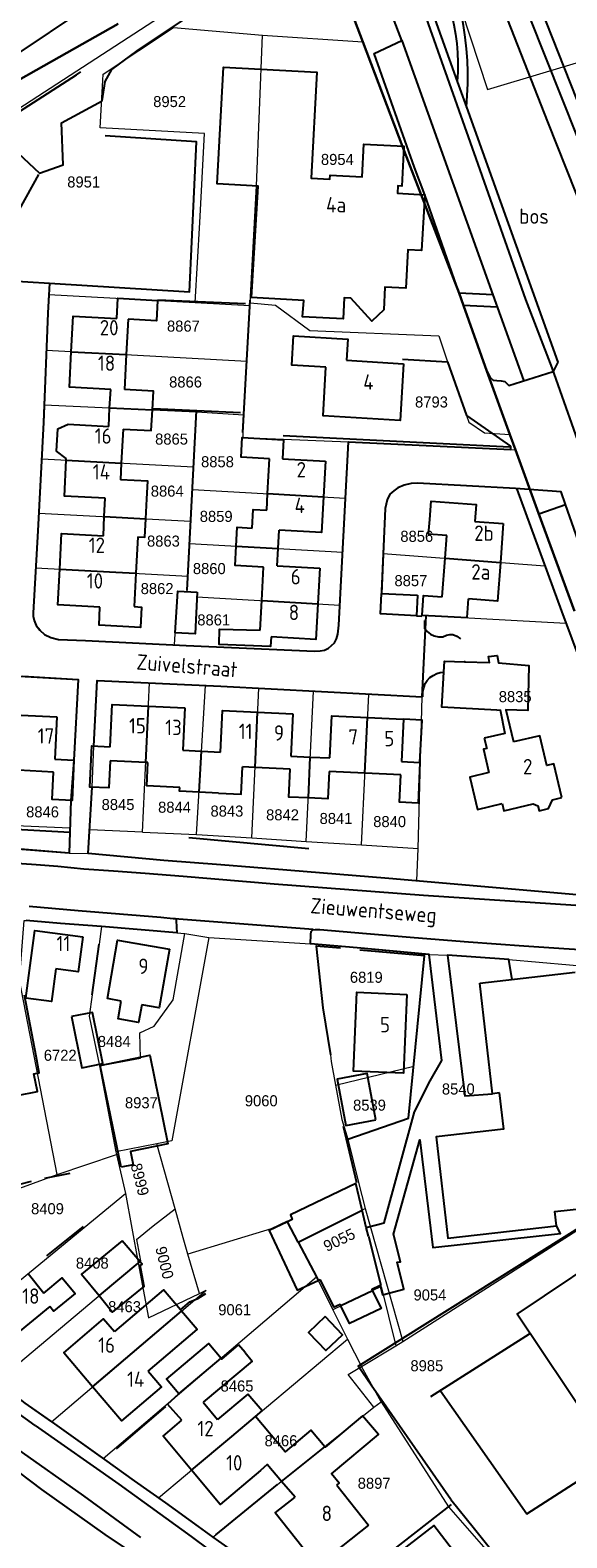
# Model space of a CAD drawing. Header units: metres. Extents: x 233829 to 239427, y 444283 to 448222.
# Tile 35 of 171: x 235444 to 235532, y 445220 to 445466. Entities that reach past the tile are written whole.
import ezdxf
from ezdxf.enums import TextEntityAlignment as Align

# ---------------------------------------------------------------- set-up
doc = ezdxf.new("R2010")
doc.units = ezdxf.units.M
doc.header["$MEASUREMENT"] = 0
doc.linetypes.add('DGN3', pattern=[54.868356, 36.578904, -18.289452])
for name, color, linetype in [('BIJGEBOUW', 4, 'Continuous'), ('DAKRAND', 4, 'Continuous'), ('DAKRAND-BYG', 4, 'Continuous'), ('FUNKTIEAAND', 253, 'Continuous'), ('Goud-kadastrale grenzen', 13, 'Continuous'), ('HEG', 253, 'Continuous'), ('HEK', 253, 'Continuous'), ('HOOFDGEBOUW', 4, 'Continuous'), ('HUISNUMMER', 253, 'Continuous'), ('KANTVERH', 253, 'Continuous'), ('KUNSTWERK', 253, 'Continuous'), ('MUUR', 253, 'Continuous'), ('OVERVBOUW', 253, 'Continuous'), ('OVLIJNOBJ', 253, 'Continuous'), ('RASTER', 253, 'Continuous'), ('STRAATNAAM', 253, 'Continuous'), ('TUSSENMUUR', 253, 'Continuous')]:
    doc.layers.add(name, color=color, linetype=linetype)
for name, color, linetype, lineweight in [('G01 kadestrale perceelsgrens', 73, 'Continuous', 0), ('G02 kadestrale sectiegrens', 73, 'DGN3', 30), ('Z01 perceelnummer', 73, 'Continuous', 13)]:
    doc.layers.add(name, color=color, linetype=linetype, lineweight=lineweight)
doc.styles.get("Standard").update_dxf_attribs({"font": 'iso.shx'})
doc.styles.add('Styledgn001', font='dgn001.shx')

# ---------------------------------------------------------------- blocks, each defined once
blk = doc.blocks.new('A$C1532452F')
at = {"layer": 'G01 kadestrale perceelsgrens'}
for p, q in [((235467.503, 445466.256), (235482.002, 445465.008)), ((235482.002, 445465.008), (235498.383, 445463.896)), ((235447.183, 445422.755), (235471.034, 445421.453)), ((235471.034, 445421.453), (235479.93, 445420.964)), ((235479.93, 445420.964), (235479.973, 445421.419)), ((235479.467, 445411.917), (235479.93, 445420.964)), ((235446.431, 445404.81), (235446.788, 445413.669)), ((235446.788, 445413.669), (235479.467, 445411.917)), ((235478.961, 445403.14), (235479.467, 445411.917)), ((235512.185, 445411.82), (235515.256, 445403.031)), ((235446.431, 445404.81), (235471.224, 445403.631)), ((235470.75, 445394.669), (235471.224, 445403.631)), ((235471.224, 445403.631), (235478.961, 445403.14)), ((235478.961, 445403.14), (235478.808, 445400.279)), ((235495.555, 445389.603), (235496.046, 445398.769)), ((235496.046, 445398.769), (235522.436, 445397.496)), ((235522.436, 445397.496), (235523.247, 445397.482)), ((235445.548, 445387.134), (235446.007, 445395.992)), ((235446.007, 445395.992), (235470.75, 445394.669)), ((235470.572, 445391.028), (235470.75, 445394.669)), ((235470.293, 445385.849), (235470.572, 445391.028)), ((235470.572, 445391.028), (235495.555, 445389.603)), ((235495.084, 445380.809), (235495.555, 445389.603)), ((235445.548, 445387.134), (235470.293, 445385.849)), ((235470.293, 445385.849), (235470.118, 445382.189)), ((235469.85, 445376.895), (235470.118, 445382.189)), ((235470.118, 445382.189), (235495.084, 445380.809)), ((235501.678, 445380.586), (235528.046, 445378.594)), ((235445.042, 445378.221), (235469.85, 445376.895)), ((235469.723, 445374.629), (235469.85, 445376.895)), ((235469.716, 445374.35), (235469.723, 445374.629)), ((235508.686, 445370.472), (235508.01, 445370.393)), ((235508.047, 445357.237), (235508.686, 445370.472)), ((235508.686, 445370.472), (235531.48, 445369.245)), ((235462.449, 445335.195), (235463.59, 445359.509)), ((235463.59, 445359.509), (235472.726, 445359.065)), ((235471.253, 445334.808), (235472.726, 445359.065)), ((235480.248, 445334.248), (235481.392, 445358.623)), ((235481.392, 445358.623), (235490.302, 445358.16)), ((235489.157, 445333.686), (235490.302, 445358.16)), ((235490.302, 445358.16), (235499.327, 445357.69)), ((235498.172, 445333.125), (235499.327, 445357.69)), ((235499.327, 445357.69), (235508.047, 445357.237)), ((235507.365, 445332.537), (235508.047, 445357.237)), ((235454.24, 445342.521), (235454.52, 445349.213)), ((235450.752, 445340.342), (235451.244, 445346.917)), ((235453.838, 445335.566), (235454.24, 445342.521)), ((235441.765, 445336.266), (235450.618, 445335.901)), ((235462.449, 445335.195), (235471.253, 445334.808)), ((235471.253, 445334.808), (235480.248, 445334.248)), ((235480.248, 445334.248), (235489.157, 445333.686)), ((235489.157, 445333.686), (235498.172, 445333.125)), ((235498.172, 445333.125), (235507.365, 445332.537)), ((235450.504, 445331.787), (235453.615, 445331.696)), ((235507.174, 445327.266), (235507.365, 445332.537)), ((235455.781, 445319.831), (235455.384, 445316.933)), ((235455.781, 445319.831), (235468.058, 445318.812)), ((235468.058, 445318.812), (235469.343, 445318.67)), ((235469.343, 445318.67), (235473.274, 445318.054)), ((235455.384, 445316.933), (235454.24, 445308.681)), ((235473.274, 445318.054), (235489.853, 445317.034)), ((235489.853, 445317.034), (235490.709, 445316.958)), ((235490.709, 445316.958), (235490.74, 445316.608)), ((235506.66, 445297.075), (235508.426, 445315.039)), ((235508.426, 445315.039), (235508.456, 445315.349)), ((235508.456, 445315.349), (235509.159, 445315.284)), ((235509.159, 445315.284), (235512.193, 445315.168)), ((235512.193, 445315.168), (235522.189, 445314.446)), ((235522.189, 445314.446), (235550.973, 445311.927)), ((235455.442, 445297.142), (235458.102, 445283.139)), ((235493.926, 445293.997), (235506.66, 445297.075)), ((235464.755, 445284.437), (235458.102, 445283.139)), ((235467.207, 445284.916), (235464.755, 445284.437)), ((235466.562, 445278.093), (235464.755, 445284.437)), ((235495.908, 445285.199), (235497.667, 445278.15)), ((235448.553, 445279.428), (235458.182, 445282.716)), ((235458.102, 445283.139), (235458.182, 445282.716)), ((235458.182, 445282.716), (235459.647, 445276.356)), ((235467.746, 445273.867), (235466.562, 445278.093)), ((235497.667, 445278.15), (235498.731, 445273.889)), ((235432.018, 445253.627), (235459.647, 445276.356)), ((235459.647, 445276.356), (235461.737, 445265.063)), ((235469.073, 445269.13), (235467.746, 445273.867)), ((235487.845, 445268.423), (235486.051, 445271.827)), ((235487.845, 445268.423), (235498.731, 445273.889)), ((235498.731, 445273.889), (235504.901, 445252.247)), ((235504.901, 445252.247), (235537.001, 445272.744)), ((235469.856, 445266.477), (235469.073, 445269.13)), ((235461.475, 445268.878), (235462.101, 445265.369)), ((235487.845, 445268.423), (235490.819, 445262.78)), ((235438.725, 445245.73), (235461.737, 445265.063)), ((235461.737, 445265.063), (235462.101, 445265.369)), ((235471.743, 445260.083), (235469.856, 445266.477)), ((235456.023, 445233.204), (235490.819, 445262.78)), ((235490.819, 445262.78), (235493.481, 445257.421)), ((235447.618, 445239.178), (235472.846, 445260.61)), ((235471.743, 445260.083), (235472.846, 445260.61)), ((235501.341, 445261.178), (235493.481, 445257.421)), ((235501.341, 445261.178), (235503.725, 445251.538)), ((235493.481, 445257.421), (235495.878, 445252.597)), ((235465.079, 445226.758), (235495.878, 445252.597)), ((235495.878, 445252.597), (235498.14, 445248.173)), ((235503.725, 445251.538), (235504.901, 445252.247)), ((235498.14, 445248.173), (235503.725, 445251.538)), ((235501.337, 445242.412), (235498.14, 445248.173)), ((235500.184, 445241.56), (235501.337, 445242.412)), ((235501.337, 445242.412), (235512.342, 445225.308)), ((235484.477, 445228.945), (235500.184, 445241.56)), ((235489.423, 445207.512), (235512.342, 445225.308)), ((235512.342, 445225.308), (235525.836, 445209.945))]:
    blk.add_line(p, q, dxfattribs=at)
at = {"layer": 'G01 kadestrale perceelsgrens', "flags": 128}
for points in [[(235504.5, 445499.25), (235518.706, 445456.149), (235547.534, 445464.756)], [(235426.421, 445442.795), (235463.229, 445466.626), (235490.645, 445484.376)], [(235471.034, 445421.453), (235471.776, 445434.486), (235472.568, 445448.998), (235455.568, 445449.911), (235455.864, 445455.705), (235456.022, 445458.634), (235467.503, 445466.256)], [(235479.973, 445421.419), (235481.049, 445440.434), (235482.002, 445465.008)], [(235446.788, 445413.669), (235447.033, 445419.731), (235447.183, 445422.755)], [(235479.973, 445421.419), (235484.143, 445421.011), (235489.713, 445416.883), (235510.735, 445416.008), (235512.185, 445411.82)], [(235446.007, 445395.992), (235446.314, 445401.923), (235446.431, 445404.81)], [(235515.256, 445403.031), (235515.652, 445401.98), (235518.224, 445400.224), (235522.353, 445399.962)], [(235478.808, 445400.279), (235478.786, 445399.444), (235496.046, 445398.769)], [(235501.678, 445380.586), (235501.727, 445381.729), (235502.007, 445387.898), (235502.351, 445389.345), (235502.778, 445390.236), (235503.397, 445390.771), (235504.065, 445391.304), (235505.132, 445391.725), (235506.245, 445391.994), (235507.3, 445392.014), (235523.246, 445391.148), (235523.464, 445391.133), (235523.495, 445391.04), (235528.046, 445378.594)], [(235445.042, 445378.221), (235445.4, 445384.27), (235445.548, 445387.134)], [(235494.64, 445372.17), (235494.947, 445378.259), (235495.084, 445380.809)], [(235508.01, 445370.393), (235501.257, 445370.743), (235501.678, 445380.586)], [(235445.042, 445378.221), (235444.653, 445371.661), (235444.61, 445370.933), (235444.644, 445370.38), (235444.774, 445369.673), (235445.102, 445368.86), (235445.733, 445368.088), (235446.466, 445367.414), (235447.506, 445366.881), (235448.753, 445366.594), (235453.168, 445366.415), (235467.643, 445365.684)], [(235528.046, 445378.594), (235530.754, 445371.19), (235531.48, 445369.245)], [(235467.643, 445365.684), (235468.187, 445374.42), (235469.716, 445374.35)], [(235469.716, 445374.35), (235471.342, 445374.275), (235471.307, 445373.499), (235494.64, 445372.17)], [(235467.643, 445365.684), (235469.567, 445365.587), (235490.484, 445364.678), (235491.44, 445364.75), (235492.096, 445364.832), (235492.758, 445365.164), (235493.273, 445365.601), (235493.738, 445366.039), (235494.058, 445366.683), (235494.281, 445367.43), (235494.474, 445368.881), (235494.64, 445372.17)], [(235531.48, 445369.245), (235537.65, 445352.708), (235539.786, 445348.942)], [(235451.244, 445346.917), (235451.93, 445360.075), (235442.95, 445360.592)], [(235454.52, 445349.213), (235455.041, 445359.924), (235463.59, 445359.509)], [(235472.726, 445359.065), (235475.199, 445358.945), (235481.392, 445358.623)], [(235507.174, 445327.266), (235533.278, 445325.011), (235536.142, 445325.028), (235537.808, 445325.331), (235539.175, 445325.693), (235539.939, 445326.072), (235540.76, 445326.651), (235541.586, 445327.431), (235542.465, 445328.309), (235543.2, 445329.393), (235543.734, 445330.482), (235544.117, 445331.576), (235544.452, 445332.721), (235544.533, 445333.774), (235544.598, 445334.325), (235544.529, 445335.381), (235544.173, 445336.949), (235541.254, 445345.525), (235540.373, 445347.907), (235539.786, 445348.942)], [(235450.618, 445335.901), (235450.623, 445335.901), (235450.752, 445340.342)], [(235462.449, 445335.195), (235453.838, 445335.562), (235453.838, 445335.566)], [(235416.289, 445331.375), (235420.371, 445331.859), (235424.201, 445332.3), (235427.075, 445332.669), (235430.344, 445332.825), (235433.361, 445332.938), (235435.37, 445332.93), (235437.377, 445332.871), (235439.229, 445332.667), (235450.504, 445331.787)], [(235453.615, 445331.696), (235465.939, 445330.584), (235475.209, 445329.863), (235485.983, 445328.997), (235502.618, 445327.66), (235507.174, 445327.266)], [(235448.553, 445279.428), (235442.403, 445311.108), (235443.167, 445320.81)], [(235443.167, 445320.81), (235443.454, 445320.792), (235449.066, 445320.327), (235455.781, 445319.831)], [(235455.442, 445297.142), (235462.129, 445298.4), (235462.008, 445302.529), (235464.367, 445303.586), (235467.468, 445307.897), (235469.343, 445318.67)], [(235473.274, 445318.054), (235467.221, 445284.919), (235467.207, 445284.916)], [(235490.709, 445316.958), (235497.467, 445316.359), (235508.456, 445315.349)], [(235490.74, 445316.608), (235491.854, 445306.582), (235493.086, 445298.914)], [(235454.24, 445308.681), (235453.763, 445305.22), (235455.442, 445297.142)], [(235493.086, 445298.914), (235493.189, 445297.842), (235493.926, 445293.997)], [(235495.908, 445285.199), (235495.952, 445285.22), (235505.844, 445288.599), (235506.66, 445297.075)], [(235493.926, 445293.997), (235494.962, 445288.394), (235495.908, 445285.199)], [(235437.988, 445278.388), (235438.508, 445275.825), (235448.553, 445279.428)], [(235461.475, 445268.878), (235464.207, 445271.075), (235467.746, 445273.867)], [(235486.051, 445271.827), (235483.424, 445270.574), (235469.856, 445266.477)], [(235461.737, 445265.063), (235463.407, 445256.109), (235471.743, 445260.083)], [(235500.184, 445241.56), (235496.001, 445246.884), (235498.14, 445248.173)], [(235438.725, 445245.73), (235438.956, 445245.535), (235443.278, 445242.195), (235447.618, 445239.178)], [(235447.618, 445239.178), (235448.103, 445238.841), (235455.729, 445233.41), (235456.023, 445233.204)], [(235456.023, 445233.204), (235461.093, 445229.573), (235465.079, 445226.758)], [(235473.934, 445220.36), (235474.396, 445220.75), (235484.477, 445228.945)], [(235465.079, 445226.758), (235466.211, 445225.959), (235471.524, 445222.138), (235473.934, 445220.36)], [(235473.934, 445220.36), (235475.849, 445219.013), (235476.69, 445218.422), (235480.57, 445215.396), (235484.435, 445211.868), (235489.218, 445207.329)]]:
    blk.add_lwpolyline(points, dxfattribs=at)
at = {"layer": 'G02 kadestrale sectiegrens'}
for p, q in [((235491.476, 445482.176), (235498.383, 445463.896)), ((235498.383, 445463.896), (235504.814, 445446.876)), ((235504.814, 445446.876), (235514.057, 445422.999)), ((235514.057, 445422.999), (235514.781, 445420.96)), ((235514.781, 445420.96), (235518.58, 445410.268)), ((235518.58, 445410.268), (235522.353, 445399.962)), ((235522.353, 445399.962), (235523.247, 445397.482)), ((235523.247, 445397.482), (235526.999, 445387.171)), ((235526.999, 445387.171), (235532.862, 445371.18))]:
    blk.add_line(p, q, dxfattribs=at)
at = {"layer": 'G02 kadestrale sectiegrens', "flags": 128}
blk.add_lwpolyline([(235426.668, 445448.835), (235448.847, 445461.439), (235490.471, 445484.837)], dxfattribs=at)
at = {"layer": 'G01 kadestrale perceelsgrens', "style": 'Styledgn001'}
for s, rotation, p in [('8999', 284.20256, (235462.024, 445278.632)), ('9055', 25.76394, (235494.527, 445268.789)), ('9000', 284.10536, (235466.045, 445265.075))]:
    blk.add_text(s, height=1.8, rotation=rotation, dxfattribs=at).set_placement(p, align=Align.MIDDLE_CENTER)
at = {"layer": 'Z01 perceelnummer', "linetype": 'Continuous', "lineweight": 13, "style": 'Styledgn001'}
for s, p in [('8952', (235466.866, 445454.182)), ('8954', (235494.212, 445444.759)), ('8951', (235452.849, 445441.085)), ('8867', (235469.113, 445417.614)), ('8866', (235469.46, 445408.512)), ('8793', (235509.561, 445405.255)), ('8865', (235467.178, 445399.217)), ('8858', (235474.667, 445395.526)), ('8864', (235466.474, 445390.741)), ('8859', (235474.457, 445386.626)), ('8863', (235465.855, 445382.599)), ('8856', (235507.163, 445383.376)), ('8860', (235473.335, 445378.124)), ('8862', (235464.827, 445374.863)), ('8857', (235506.202, 445376.156)), ('8861', (235474.055, 445369.765)), ('8835', (235523.208, 445357.267)), ('8845', (235458.455, 445339.692)), ('8846', (235446.144, 445338.502)), ('8844', (235467.662, 445339.255)), ('8843', (235476.206, 445338.627)), ('8842', (235485.273, 445338.019)), ('8841', (235493.997, 445337.425)), ('8840', (235502.739, 445336.915)), ('6819', (235498.935, 445311.559)), ('8484', (235457.833, 445301.111)), ('6722', (235449.027, 445298.861)), ('8540', (235513.937, 445293.366)), ('8937', (235462.262, 445291.127)), ('9060', (235481.807, 445291.449)), ('8539', (235499.455, 445290.733)), ('8409', (235446.953, 445273.871)), ('8408', (235454.252, 445265.007)), ('9054', (235509.311, 445259.826)), ('8463', (235459.522, 445257.911)), ('9061', (235477.475, 445257.41)), ('8985', (235508.809, 445248.295)), ('8465', (235477.858, 445244.994)), ('8466', (235485.022, 445236.081)), ('8897', (235500.214, 445229.156))]:
    blk.add_text(s, height=1.8, dxfattribs=at).set_placement(p, align=Align.MIDDLE_CENTER)

msp = doc.modelspace()

# ---------------------------------------------------------------- linework, layer by layer
at = {"layer": 'BIJGEBOUW'}
for points in [[(235471.34, 445374.28), (235471.03, 445367.52), (235467.76, 445367.67), (235468.18, 445374.42), (235471.34, 445374.28)], [(235499.3, 445269.41), (235501.33, 445261.41), (235501.17, 445261.34)], [(235494.78, 445258.04), (235494.67, 445258.27), (235493.7, 445257.82), (235491.39, 445262.32)], [(235499.93, 445260.5), (235501.38, 445257.59), (235496.18, 445255.18), (235494.78, 445258.04)], [(235501.17, 445261.34), (235499.83, 445260.7), (235499.93, 445260.5)]]:
    msp.add_lwpolyline(points, dxfattribs=at)
at = {"layer": 'DAKRAND'}
for p, q in [((235461.66, 445383.3), (235461.35, 445377.35)), ((235461.35, 445377.35), (235461.06, 445371.93)), ((235468.82, 445257.19), (235468.65, 445257.38)), ((235479.16, 445250.43), (235478.12, 445251.69)), ((235479.63, 445243.69), (235474.69, 445239.55)), ((235487.32, 445226.89), (235485.11, 445229.46))]:
    msp.add_line(p, q, dxfattribs=at)
for points in [[(235450.02, 445396.06), (235448.44, 445397.24), (235448.62, 445400.86), (235450.32, 445401.62)], [(235463.16, 445389.49), (235463.31, 445392.36), (235458.84, 445392.6)], [(235480.34, 445384.71), (235480.51, 445387.77), (235482.69, 445387.65)], [(235512.07, 445383.49), (235509.09, 445383.72), (235509.27, 445386.09)], [(235483.4, 445366.98), (235483.34, 445365.42), (235474.94, 445365.74), (235474.99, 445368.26), (235481.62, 445368.1)], [(235511.56, 445361.24), (235511.66, 445363.05), (235514.97, 445362.94)], [(235514.97, 445362.94), (235519.04, 445362.8), (235518.87, 445363.79), (235520.25, 445363.98), (235520.5, 445362.75), (235525.46, 445362.32), (235525.25, 445355.01), (235521.71, 445355.11), (235522.96, 445349.88)], [(235520.22, 445355.08), (235511.26, 445355.55), (235511.56, 445361.24)], [(235520.22, 445355.08), (235520.76, 445355.1), (235521.52, 445351.27), (235518.18, 445350.51)], [(235468.53, 445342.48), (235463.13, 445342.74), (235463.31, 445346.53)], [(235474.84, 445341.55), (235478.53, 445341.38), (235478.74, 445345.81)], [(235518.94, 445344.91), (235515.79, 445344.15), (235517.04, 445338.91), (235521.08, 445339.88)], [(235468.65, 445257.38), (235465.86, 445260.67), (235457.86, 445253.88)], [(235463.36, 445247.41), (235471.36, 445254.2), (235468.82, 445257.19)], [(235468.38, 445243.73), (235466.35, 445246.09), (235473.28, 445251.9), (235475.26, 445249.55)], [(235479.16, 445250.43), (235480.33, 445249.04), (235472.34, 445242.34)], [(235475.26, 445249.55), (235475.39, 445249.39), (235478.12, 445251.69)], [(235468.86, 445239.42), (235466.5, 445242.04), (235468.38, 445243.73)], [(235480.88, 445240.02), (235480.86, 445240.04), (235481.93, 445240.94), (235479.63, 445243.69)], [(235492.15, 445235.11), (235489.89, 445237.79), (235485.7, 445234.27), (235480.88, 445240.02)], [(235494.15, 445228.86), (235494.53, 445229.17), (235493.26, 445230.68), (235500.91, 445237.09), (235498.33, 445240.16), (235492.21, 445235.03), (235492.15, 445235.11)], [(235485.11, 445229.46), (235482.75, 445232.21), (235481.69, 445231.21)]]:
    msp.add_lwpolyline(points, dxfattribs=at)
at = {"layer": 'DAKRAND-BYG'}
for p, q in [((235501.4, 445374.09), (235507.3, 445373.78)), ((235507.3, 445373.78), (235507.13, 445370.44)), ((235445.1, 445298.71), (235443.23, 445308.67)), ((235498.9, 445270.81), (235498.24, 445273.64)), ((235499.3, 445269.41), (235498.9, 445270.81)), ((235462.01, 445265.29), (235459.15, 445268.63)), ((235491.11, 445262.2), (235491.39, 445262.32))]:
    msp.add_line(p, q, dxfattribs=at)
for points in [[(235507.13, 445370.44), (235501.26, 445370.74), (235501.4, 445374.09)], [(235438.14, 445307.72), (235440.54, 445294.96), (235441.47, 445295.14), (235442, 445292.33), (235445.3, 445292.95), (235444.75, 445295.86), (235445.61, 445296.02), (235445.1, 445298.71)], [(235450.87, 445305.16), (235452.56, 445296.84), (235455.99, 445297.54), (235454.3, 445305.85), (235450.87, 445305.16)], [(235458.94, 445280.62), (235455.56, 445297.21), (235463.63, 445298.85), (235466.57, 445284.42), (235460.49, 445283.18), (235460.93, 445281.03), (235458.94, 445280.62)], [(235500.48, 445288.34), (235499.08, 445295.89), (235494.21, 445294.99), (235495.61, 445287.44), (235500.48, 445288.34)], [(235498.24, 445273.64), (235497.22, 445278), (235486.55, 445272.86), (235486.87, 445272.09), (235486.1, 445271.73)], [(235486.1, 445271.73), (235483.1, 445270.32), (235487.68, 445260.62), (235491.11, 445262.2)], [(235459.15, 445268.63), (235452.51, 445263.21), (235455.36, 445259.71)], [(235455.36, 445259.71), (235457.56, 445257.01), (235462.71, 445261.21), (235462.07, 445264.65), (235462.39, 445264.85), (235462.01, 445265.29)], [(235492.22, 445256.3), (235489.52, 445253.72), (235492.35, 445250.76), (235495.05, 445253.34), (235492.22, 445256.3)]]:
    msp.add_lwpolyline(points, dxfattribs=at)
at = {"layer": 'HEG'}
for p, q in [((235464.97, 445421.88), (235479.22, 445421.31)), ((235478.81, 445400.28), (235479.99, 445421.84)), ((235464.16, 445404.22), (235478.4, 445403.55)), ((235469.72, 445374.63), (235471.23, 445403.81)), ((235485.37, 445399.79), (235522.33, 445397.96)), ((235489.54, 445332.46), (235469.99, 445334.28)), ((235454.25, 445308.68), (235455.39, 445316.93)), ((235446.83, 445266.21), (235452.8, 445270.96)), ((235458.18, 445234.78), (235466.26, 445241.63)), ((235474.4, 445220.75), (235484.48, 445228.95)), ((235489.42, 445207.51), (235512.85, 445225.72))]:
    msp.add_line(p, q, dxfattribs=at)
for points in [[(235494.75, 445316.29), (235490.74, 445316.61), (235491.85, 445306.58), (235493.09, 445298.91)], [(235495.95, 445285.22), (235505.84, 445288.6), (235508.42, 445315.04), (235497.86, 445316)], [(235512.73, 445226.52), (235499.71, 445245.13), (235497.63, 445248.2), (235534.88, 445271.58)], [(235468.65, 445257.38), (235470.17, 445258.7), (235471.44, 445259.27), (235472.77, 445260.08)]]:
    msp.add_lwpolyline(points, dxfattribs=at)
at = {"layer": 'HEK'}
msp.add_line((235495.16, 445287.3), (235497.35, 445278.15), dxfattribs=at)
for points in [[(235659.4, 445548.16), (235618.39, 445531.77), (235566.2, 445510.79), (235513.26, 445489.68), (235528.5, 445450.86), (235543.8, 445412.35), (235555.18, 445416.84), (235580.1, 445359.97), (235615.48, 445374.86)], [(235647.85, 445458.19), (235631.93, 445498.08), (235621.27, 445525.26), (235576.56, 445507.63), (235521.02, 445485.38), (235547.54, 445418.37), (235601.36, 445439.96), (235647.9, 445458.19)], [(235455.88, 445454.31), (235456.38, 445457.47), (235457.44, 445459.4), (235461.6, 445462.43), (235496.99, 445486.1)], [(235426.08, 445426.22), (235434.4, 445425.67), (235434.68, 445428.68), (235431.69, 445429.27), (235432.24, 445441.41), (235442.17, 445445.79), (235445.64, 445442.52), (235449.49, 445443.87), (235449.24, 445450.71), (235455.88, 445454.31)], [(235447.27, 445424.6), (235470.11, 445423.21), (235471.23, 445447.63), (235456.36, 445448.59)], [(235437.19, 445425.22), (235437.29, 445426.7), (235437.68, 445427.94), (235438.05, 445428.78), (235438.64, 445429.97), (235439.22, 445430.91), (235445.53, 445442.33)], [(235414.97, 445336.52), (235424.43, 445336.12), (235441.81, 445335.67), (235450.6, 445335.17)]]:
    msp.add_lwpolyline(points, dxfattribs=at)
at = {"layer": 'HOOFDGEBOUW'}
for p, q in [((235460.1, 445418.72), (235459.8, 445412.97)), ((235459.8, 445412.97), (235459.49, 445407.28)), ((235495.71, 445412.04), (235504.99, 445411.48)), ((235457.09, 445404.3), (235457.26, 445407.31)), ((235456.93, 445401.27), (235457.09, 445404.3)), ((235450.32, 445401.62), (235456.93, 445401.27)), ((235459.28, 445400.84), (235458.98, 445395.3)), ((235450.01, 445395.78), (235450.02, 445396.06)), ((235458.98, 445395.3), (235458.84, 445392.6)), ((235482.84, 445390.33), (235483.17, 445396.01)), ((235485.25, 445396.02), (235492.29, 445395.62)), ((235492.29, 445395.62), (235491.96, 445389.81)), ((235456.22, 445386.58), (235456.38, 445389.58)), ((235462.99, 445386.23), (235463.16, 445389.49)), ((235482.69, 445387.65), (235482.84, 445390.33)), ((235456.06, 445383.46), (235456.22, 445386.58)), ((235516.65, 445385.8), (235521.27, 445385.46)), ((235521.27, 445385.46), (235520.79, 445379.14)), ((235484.54, 445381.39), (235484.71, 445384.39)), ((235511.79, 445379.82), (235512.07, 445383.49)), ((235484.38, 445378.58), (235484.54, 445381.39)), ((235511.32, 445373.51), (235511.79, 445379.82)), ((235481.89, 445372.9), (235482.2, 445378.34)), ((235484.38, 445378.58), (235491.36, 445378.19)), ((235491.36, 445378.19), (235491.02, 445372.38)), ((235481.62, 445368.1), (235481.89, 445372.9)), ((235463.41, 445355.72), (235469.32, 445355.44)), ((235469.32, 445355.44), (235469, 445348.53)), ((235442.64, 445354.24), (235448.48, 445353.96)), ((235448.48, 445353.96), (235448.15, 445347.07)), ((235481.21, 445354.75), (235486.95, 445354.48)), ((235486.95, 445354.48), (235486.62, 445347.58)), ((235499.15, 445353.86), (235504.99, 445353.58)), ((235504.99, 445353.58), (235504.67, 445346.68)), ((235518.18, 445350.51), (235518.58, 445348.83)), ((235469, 445348.53), (235472.08, 445348.39)), ((235472.08, 445348.39), (235475.16, 445348.24)), ((235447.92, 445344.99), (235442.2, 445345.27)), ((235462.98, 445346.55), (235457.16, 445346.82)), ((235463.31, 445346.53), (235462.98, 445346.55)), ((235480.79, 445345.72), (235478.74, 445345.81)), ((235486.52, 445345.45), (235480.79, 445345.72)), ((235486.62, 445347.58), (235489.8, 445347.43)), ((235489.8, 445347.43), (235492.98, 445347.28)), ((235504.67, 445346.68), (235507.69, 445346.54)), ((235498.72, 445344.78), (235492.88, 445345.05)), ((235504.57, 445344.51), (235498.72, 445344.78)), ((235474.84, 445341.55), (235471.67, 445341.7)), ((235517.42, 445310.58), (235533.01, 445312.38)), ((235519.49, 445292.58), (235517.42, 445310.58)), ((235520.63, 445292.72), (235519.49, 445292.58)), ((235443.78, 445263.3), (235446.38, 445260.14)), ((235472.34, 445242.34), (235474.69, 445239.55)), ((235494.15, 445228.86), (235499.3, 445222.34))]:
    msp.add_line(p, q, dxfattribs=at)
for points in [[(235508.46, 445438.98), (235507.93, 445429.92), (235505.7, 445430.03), (235505.39, 445423.78), (235501.97, 445423.94), (235501.8, 445420.24), (235499.83, 445418.43), (235496.42, 445422.15), (235495.33, 445422.2), (235495.18, 445418.78), (235488.53, 445419.1), (235488.74, 445421.77), (235480.24, 445422.26), (235481.32, 445440.42), (235474.64, 445440.77), (235475.65, 445459.79), (235490.89, 445458.98), (235489.97, 445441.7), (235493.01, 445441.54), (235493.04, 445442.2), (235498.25, 445441.94), (235498.53, 445447.25), (235505.04, 445446.91), (235504.71, 445440.4), (235504.07, 445440.44), (235504, 445439.24), (235508.46, 445438.98)], [(235458.24, 445418.86), (235458.42, 445422.14), (235464.89, 445421.79), (235464.71, 445418.47), (235460.1, 445418.72)], [(235450.84, 445413.45), (235451.15, 445419.24), (235458.24, 445418.86)], [(235492.36, 445410.93), (235486.77, 445411.27), (235487.05, 445416.01), (235495.91, 445415.48), (235495.71, 445412.04)], [(235457.26, 445407.31), (235450.53, 445407.66), (235450.84, 445413.45)], [(235504.99, 445411.48), (235504.43, 445402.26), (235491.89, 445403.01), (235492.36, 445410.93)], [(235464.06, 445403.97), (235464.23, 445407.03), (235459.49, 445407.28)], [(235459.28, 445400.84), (235463.88, 445400.59), (235464.06, 445403.97)], [(235483.17, 445396.01), (235478.54, 445396.28), (235478.72, 445399.45), (235485.43, 445399.07), (235485.25, 445396.02)], [(235456.38, 445389.58), (235449.7, 445389.93), (235450.01, 445395.78)], [(235491.96, 445389.81), (235491.63, 445384), (235484.71, 445384.39)], [(235509.27, 445386.09), (235509.5, 445389.11), (235516.86, 445388.55), (235516.65, 445385.8)], [(235461.66, 445383.3), (235462.83, 445383.24), (235462.99, 445386.23)], [(235477.71, 445381.77), (235477.89, 445384.85), (235480.34, 445384.71)], [(235448.95, 445378.01), (235449.26, 445383.83), (235456.06, 445383.46)], [(235482.2, 445378.34), (235477.53, 445378.6), (235477.71, 445381.77)], [(235455.51, 445371.83), (235448.64, 445372.2), (235448.95, 445378.01)], [(235520.79, 445379.14), (235520.31, 445372.83), (235515.61, 445373.18)], [(235491.02, 445372.38), (235490.69, 445366.57), (235483.4, 445366.98)], [(235508.02, 445370.51), (235508.26, 445373.74), (235511.32, 445373.51)], [(235508.02, 445370.51), (235515.38, 445370.14), (235515.61, 445373.18)], [(235461.06, 445371.93), (235462.29, 445371.86), (235462.11, 445368.52), (235455.36, 445368.88), (235455.51, 445371.83)], [(235457.18, 445349.09), (235457.5, 445356), (235463.41, 445355.72)], [(235475.16, 445348.24), (235475.48, 445355.02), (235481.21, 445354.75)], [(235492.98, 445347.28), (235493.3, 445354.13), (235499.15, 445353.86)], [(235530.8, 445340.84), (235529.5, 445346.3), (235528.39, 445346.04), (235527.22, 445350.9), (235522.96, 445349.88)], [(235457.16, 445346.82), (235456.95, 445342.39), (235453.85, 445342.54), (235454.17, 445349.23), (235457.18, 445349.09)], [(235518.58, 445348.83), (235518.03, 445348.7), (235518.94, 445344.91)], [(235448.15, 445347.07), (235451.27, 445346.92), (235450.95, 445340.33), (235447.7, 445340.49), (235447.92, 445344.99)], [(235489.49, 445340.76), (235486.31, 445340.91), (235486.52, 445345.45)], [(235507.69, 445346.54), (235507.38, 445339.92), (235504.36, 445340.06), (235504.57, 445344.51), (235504.57, 445344.51)], [(235492.88, 445345.05), (235492.67, 445340.61), (235489.49, 445340.76)], [(235471.67, 445341.7), (235468.5, 445341.85), (235468.53, 445342.48)], [(235521.08, 445339.88), (235521.37, 445338.67), (235526.16, 445339.82), (235526.92, 445339.49), (235527.12, 445338.65), (235528.67, 445339.03), (235529.31, 445340.48), (235530.8, 445340.84)], [(235444.13, 445313.46), (235444.87, 445319.18), (235452.73, 445318.16)], [(235452.73, 445318.16), (235451.98, 445312.43), (235448.3, 445312.91)], [(235458.98, 445307.68), (235456.71, 445308.08), (235458.36, 445317.59), (235466.83, 445316.12)], [(235466.83, 445316.12), (235465.18, 445306.6), (235462.31, 445307.1)], [(235448.3, 445312.91), (235447.62, 445307.61), (235443.44, 445308.16), (235444.13, 445313.46)], [(235505.55, 445308.78), (235505.01, 445295.94), (235496.84, 445296.28), (235497.38, 445309.12), (235505.55, 445308.78)], [(235462.31, 445307.1), (235461.81, 445304.19), (235458.47, 445304.77), (235458.98, 445307.68)], [(235520.62, 445292.72), (235521.3, 445286.85), (235510.32, 445285.59), (235512.23, 445269.05), (235529.96, 445271.09)], [(235529.96, 445271.09), (235529.7, 445273.41), (235534.19, 445273.93), (235534.36, 445272.44), (235534.81, 445272.49)], [(235562.11, 445238.52), (235543.89, 445226.32), (235523.55, 445256.7), (235541.54, 445268.75), (235545.57, 445262.73), (235545.8, 445262.88), (235562.11, 445238.52)], [(235446.38, 445260.14), (235449.37, 445262.59), (235451.46, 445260.06), (235447.94, 445257.16), (235447.31, 445257.93)], [(235447.31, 445257.93), (235441.88, 445253.47), (235437.83, 445258.41)], [(235454.31, 445244.87), (235449.6, 445250.42), (235456.11, 445255.95), (235457.86, 445253.88)], [(235463.36, 445247.41), (235465.54, 445244.84), (235459.03, 445239.31), (235454.31, 445244.87)], [(235470.46, 445231.27), (235465.79, 445236.84), (235468.86, 445239.42)], [(235481.69, 445231.21), (235475.13, 445225.71), (235470.46, 445231.27)], [(235499.3, 445222.34), (235490.91, 445215.7), (235484.08, 445224.33), (235487.32, 445226.89)], [(235516.02, 445214.36), (235509.94, 445222.25), (235501.81, 445215.98), (235505.39, 445211.34), (235498.81, 445206.28), (235502.35, 445201.69), (235501.49, 445201.04), (235504.99, 445196.49), (235507.54, 445198.46), (235507.22, 445198.87), (235513.62, 445203.8), (235509.41, 445209.27), (235516.02, 445214.36)]]:
    msp.add_lwpolyline(points, dxfattribs=at)
at = {"layer": 'KANTVERH'}
for p, q in [((235513.76, 445457.47), (235513.76, 445457.46)), ((235513.76, 445457.46), (235515.27, 445453.28)), ((235519.57, 445422.73), (235524.56, 445408.79)), ((235527.05, 445387.03), (235531.43, 445388.58)), ((235532.48, 445372.23), (235527.05, 445387.03)), ((235534.19, 445380.68), (235531.43, 445388.58)), ((235507.13, 445370.44), (235508.01, 445370.39)), ((235450.75, 445340.34), (235450.6, 445335.17)), ((235467.67, 445321.14), (235490.27, 445319.38)), ((235522.73, 445311.19), (235522.69, 445311.47))]:
    msp.add_line(p, q, dxfattribs=at)
for points in [[(235504.73, 445464.11), (235501.7, 445472.13), (235500.09, 445476.89), (235496.99, 445486.1)], [(235502.17, 445486.21), (235503.3, 445486.61), (235513.76, 445457.46)], [(235502.17, 445486.21), (235517.1, 445444.01), (235524.9, 445421.94)], [(235512.9, 445468.21), (235513.23, 445466.7), (235513.48, 445465.18), (235513.68, 445463.64), (235513.8, 445462.1), (235513.86, 445460.55), (235513.84, 445459.01), (235513.76, 445457.47)], [(235515.27, 445453.28), (235515.4, 445455.18), (235515.47, 445457.08), (235515.48, 445458.98), (235515.41, 445460.88), (235515.27, 445462.78), (235515.07, 445464.66), (235514.8, 445466.55), (235514.46, 445468.42), (235514.06, 445470.27)], [(235519.57, 445422.73), (235514.06, 445423), (235508.46, 445438.98), (235506.79, 445443.46), (235500.2, 445462.03), (235504.73, 445464.11), (235519.57, 445422.73)], [(235515.27, 445453.28), (235530.18, 445411.74), (235529.4, 445410.23)], [(235433.49, 445365.08), (235437.95, 445364.8), (235440.01, 445406.17), (235436.93, 445409.23), (235425.36, 445410.02), (235426.02, 445425.92), (235447.27, 445424.6)], [(235447.27, 445424.6), (235447.03, 445419.73), (235446.31, 445401.92), (235445.4, 445384.27), (235444.61, 445370.93), (235444.64, 445370.38), (235444.77, 445369.67), (235445.1, 445368.86), (235445.73, 445368.09), (235446.47, 445367.41), (235447.51, 445366.88), (235448.75, 445366.59), (235453.17, 445366.41), (235469.57, 445365.59), (235490.48, 445364.68), (235491.44, 445364.75), (235492.1, 445364.83), (235492.76, 445365.16), (235493.27, 445365.6), (235493.74, 445366.04), (235494.06, 445366.68), (235494.28, 445367.43), (235494.47, 445368.88), (235494.95, 445378.26), (235496.05, 445398.77), (235522.48, 445397.5), (235522.49, 445398.05)], [(235524.9, 445421.94), (235529.19, 445410.81), (235534.67, 445395.28)], [(235520.3, 445420.69), (235514.78, 445420.96), (235518.58, 445410.27), (235519.15, 445409.25), (235519.64, 445408.83), (235520.24, 445408.76), (235520.95, 445408.69), (235521.54, 445408.57), (235521.98, 445408.16), (235522.18, 445407.95), (235529.4, 445410.23)], [(235504.86, 445412.23), (235512.18, 445411.82), (235515.26, 445403.03), (235522.44, 445398.05)], [(235531.43, 445388.58), (235530.71, 445390.63), (235523.25, 445391.15), (235507.3, 445392.01), (235506.24, 445391.99), (235505.13, 445391.72), (235504.07, 445391.3), (235503.4, 445390.77), (235502.78, 445390.24), (235502.35, 445389.34), (235502.01, 445387.9), (235501.73, 445381.73), (235501.4, 445374.09)], [(235523.49, 445391.04), (235530.75, 445371.19), (235537.65, 445352.71)], [(235454.52, 445349.21), (235455.04, 445359.92), (235475.2, 445358.95), (235508.05, 445357.24), (235508.69, 445370.47)], [(235417.92, 445359.71), (235437.33, 445358.89), (235441.4, 445360.68), (235451.93, 445360.08), (235451.24, 445346.92)], [(235533.28, 445325.01), (235502.62, 445327.66), (235485.98, 445329), (235475.21, 445329.86), (235465.94, 445330.58), (235453.61, 445331.7), (235454.24, 445342.52)], [(235450.6, 445335.17), (235450.5, 445331.79), (235439.23, 445332.67)], [(235440.42, 445330.27), (235445.08, 445329.93), (235448.63, 445329.63), (235452.89, 445329.21), (235457.7, 445328.91), (235462.87, 445328.51), (235469.08, 445328.03), (235483.91, 445326.8), (235508.27, 445324.93), (235539.75, 445322.86)], [(235443.98, 445323.14), (235451.94, 445322.45), (235465.42, 445321.36), (235467.47, 445321.15), (235467.77, 445321.14), (235467.92, 445320.98), (235467.96, 445320.73), (235468.06, 445318.81), (235455.78, 445319.83), (235449.07, 445320.33), (235443.45, 445320.79)], [(235498.9, 445270.81), (235501.84, 445271.58), (235506.79, 445289.67), (235509.34, 445294.72), (235511.25, 445298.03), (235509.16, 445315.28), (235497.47, 445316.36), (235489.85, 445317.03), (235489.9, 445318.54), (235489.96, 445318.99), (235490.22, 445319.28), (235490.62, 445319.32), (235491.38, 445319.35), (235498.99, 445318.67), (235506.76, 445318.05), (235515.58, 445317.34), (235524.6, 445316.67), (235531.17, 445316.23), (235536.33, 445315.93)], [(235522.69, 445311.47), (235522.19, 445314.45), (235512.19, 445315.17), (235515, 445292.24), (235519.49, 445292.58)], [(235501.17, 445261.34), (235501.55, 445259.84), (235505.04, 445260.79), (235503.96, 445265.14), (235504.52, 445265.23), (235503.39, 445269.73), (235507.67, 445285.1), (235509.81, 445267.53), (235530.62, 445269.84), (235529.96, 445271.09)], [(235427.19, 445272.7), (235425.32, 445272.3), (235426.59, 445267.54), (235427.74, 445263.89), (235428.75, 445260.7), (235429.92, 445257.9), (235431.2, 445255.15), (235432.49, 445252.76), (235433.83, 445250.56), (235435.24, 445248.91), (235436.21, 445247.88), (235437.29, 445246.94), (235438.96, 445245.53), (235443.28, 445242.2), (235448.1, 445238.84), (235456.27, 445233.03), (235461.09, 445229.57), (235466.21, 445225.96), (235471.52, 445222.14), (235473.93, 445220.36), (235476.69, 445218.42)], [(235393.09, 445224.42), (235399.45, 445216.75), (235422.58, 445190.21), (235430.55, 445180.99), (235430.36, 445181.45), (235429.65, 445184.73), (235429.43, 445185.54), (235429, 445186.26), (235428.51, 445186.88), (235413.26, 445204.65), (235415.93, 445211.95), (235420.21, 445224.53), (235426.41, 445242.48), (235434.73, 445236.62), (235445.98, 445228.15), (235456.32, 445220.82), (235466.56, 445213.9), (235471.88, 445210.02), (235475.02, 445207.45)], [(235444.93, 445238.58), (235440.8, 445241.56)], [(235444.93, 445238.58), (235458.57, 445228.99), (235470.37, 445220.51), (235476.37, 445216.02), (235483.42, 445209.89), (235487.57, 445205.75), (235491.57, 445201.66)], [(235441.91, 445234.8), (235452.83, 445227.1), (235462.13, 445220.3)]]:
    msp.add_lwpolyline(points, dxfattribs=at)
at = {"layer": 'KUNSTWERK'}
msp.add_line((235410.41, 445440.73), (235481.43, 445488.33), dxfattribs=at)
at = {"layer": 'MUUR'}
msp.add_line((235515.05, 445363.06), (235514.97, 445362.94), dxfattribs=at)
for points in [[(235508.41, 445369.68), (235508.42, 445368.43), (235508.86, 445367.86), (235509.4, 445367.44), (235509.99, 445367.17), (235510.69, 445367), (235511.39, 445367.03), (235512, 445367.27), (235512.56, 445367.4), (235513.06, 445367.39), (235513.71, 445367.12), (235514.3, 445366.7)], [(235508.15, 445357.23), (235508.17, 445358.04), (235508.29, 445358.69), (235508.51, 445359.38), (235508.88, 445359.92), (235509.29, 445360.41), (235509.85, 445360.7), (235510.42, 445361.04), (235510.97, 445361.22), (235511.56, 445361.24)]]:
    msp.add_lwpolyline(points, dxfattribs=at)
at = {"layer": 'OVERVBOUW'}
msp.add_lwpolyline([(235507.69, 445346.54), (235508.02, 445353.46), (235504.99, 445353.58)], dxfattribs=at)
at = {"layer": 'OVLIJNOBJ'}
for points in [[(235692.6, 445556.78), (235626.34, 445530.23), (235654.6, 445458.95), (235650.23, 445457.17), (235621.41, 445528.37), (235578.52, 445511.34), (235517.81, 445487.33), (235546.27, 445415.99), (235623.15, 445446.65), (235626.42, 445439.93), (235559.49, 445411.09), (235580.46, 445362.06), (235582.55, 445361.4), (235597.13, 445367.57)], [(235416.07, 445408.58), (235422.29, 445432.61), (235426.8, 445442.57), (235451.68, 445458.52), (235452.38, 445459)]]:
    msp.add_lwpolyline(points, dxfattribs=at)
at = {"layer": 'RASTER'}
for p, q in [((235446.5, 445278.82), (235450.64, 445279.65)), ((235440.78, 445277.43), (235444.37, 445278.33)), ((235509.45, 445243.29), (235525.52, 445253.47))]:
    msp.add_line(p, q, dxfattribs=at)
for points in [[(235511.04, 445244.19), (235525.12, 445224.15), (235538.07, 445232.46)], [(235512.73, 445226.52), (235516.56, 445221.74), (235523.78, 445212.74), (235526.11, 445210.11)]]:
    msp.add_lwpolyline(points, dxfattribs=at)
at = {"layer": 'TUSSENMUUR'}
for p, q in [((235450.84, 445413.45), (235459.8, 445412.97)), ((235457.09, 445404.3), (235464.06, 445403.97)), ((235450.01, 445395.78), (235458.98, 445395.3)), ((235482.84, 445390.33), (235491.96, 445389.81)), ((235456.22, 445386.58), (235462.99, 445386.23)), ((235477.71, 445381.77), (235484.54, 445381.39)), ((235511.79, 445379.82), (235520.79, 445379.14)), ((235448.95, 445378.01), (235458.08, 445377.52)), ((235458.08, 445377.52), (235461.35, 445377.35)), ((235481.89, 445372.9), (235491.02, 445372.38)), ((235462.98, 445346.55), (235463.41, 445355.72)), ((235480.79, 445345.72), (235481.21, 445354.75)), ((235498.72, 445344.78), (235499.15, 445353.86)), ((235471.67, 445341.7), (235472.08, 445348.39)), ((235489.49, 445340.76), (235489.8, 445347.43)), ((235487.85, 445268.42), (235486.1, 445271.73)), ((235487.85, 445268.42), (235498.24, 445273.64)), ((235487.85, 445268.42), (235490.82, 445262.78)), ((235462.01, 445265.29), (235455.36, 445259.71)), ((235490.82, 445262.78), (235491.11, 445262.2)), ((235499.93, 445260.5), (235494.78, 445258.04)), ((235454.31, 445244.87), (235468.82, 445257.19)), ((235468.39, 445243.72), (235475.26, 445249.55)), ((235468.39, 445243.72), (235468.38, 445243.73)), ((235477.02, 445236.77), (235480.88, 445240.02)), ((235470.46, 445231.27), (235477.02, 445236.77)), ((235485.11, 445229.46), (235492.15, 445235.11))]:
    msp.add_line(p, q, dxfattribs=at)

# ---------------------------------------------------------------- block references
at = {"layer": 'Goud-kadastrale grenzen', "linetype": 'Continuous'}
msp.add_blockref('A$C1532452F', (0, 0), dxfattribs=at)

# ---------------------------------------------------------------- texts
at = {"layer": 'FUNKTIEAAND'}
msp.add_text('bos', height=2.5, dxfattribs=at).set_placement((235523.88, 445434.27))
at = {"layer": 'HUISNUMMER'}
for s, p in [('4a', (235492.38, 445436.13)), ('20', (235455.47, 445416.1)), ('18', (235455.17, 445410.32)), ('4', (235498.44, 445407.25)), ('16', (235454.65, 445398.46)), ('14', (235454.34, 445392.62)), ('2', (235487.57, 445392.97)), ('4', (235487.24, 445387.17)), ('2b', (235516.53, 445382.64)), ('12', (235453.67, 445380.67)), ('10', (235453.36, 445374.86)), ('6', (235486.62, 445375.54)), ('2a', (235516.05, 445376.33)), ('8', (235486.29, 445369.73)), ('15', (235460.24, 445351.27)), ('13', (235466.15, 445351)), ('11', (235478.13, 445350.36)), ('9', (235483.87, 445350.1)), ('17', (235445.35, 445349.61)), ('7', (235496.01, 445349.46)), ('5', (235501.86, 445349.18)), ('2', (235524.49, 445344.62)), ('11', (235448.43, 445315.81)), ('9', (235461.77, 445312.1)), ('5', (235501.17, 445302.59)), ('18', (235442.83, 445258.39)), ('16', (235455.21, 445250.41)), ('14', (235459.93, 445244.85)), ('12', (235471.4, 445236.81)), ('10', (235476.07, 445231.24)), ('8', (235491.65, 445223))]:
    msp.add_text(s, height=2.5, dxfattribs=at).set_placement(p)
at = {"layer": 'STRAATNAAM'}
for s, rotation, p in [('Zuivelstraat', 355.4649, (235461.4, 445361.7)), ('Zieuwentseweg', 355.5221, (235489.76, 445322.01))]:
    msp.add_text(s, height=2.5, rotation=rotation, dxfattribs=at).set_placement(p)

doc.saveas('drawing.dxf')
